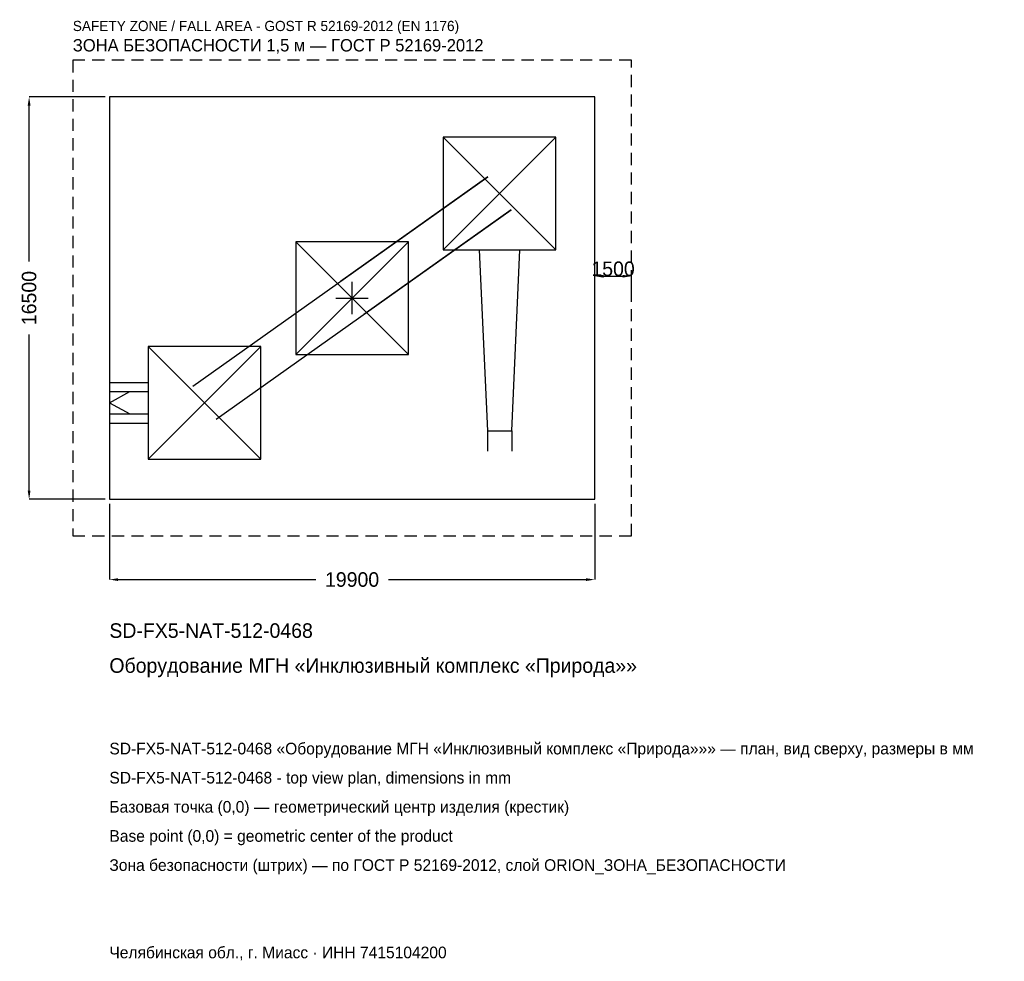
# Model space of a CAD drawing. Header units: metres. Extents: x -13627 to 26740, y -27187 to 11410.
import ezdxf

# ---------------------------------------------------------------- set-up
doc = ezdxf.new("R2010")
doc.units = ezdxf.units.M
doc.linetypes.add('DASHED', pattern=[800, 500, -300])
for name, color, linetype in [('ORION_ДАННЫЕ', 3, 'Continuous'), ('ORION_ЗОНА_БЕЗОПАСНОСТИ', 1, 'Continuous'), ('ORION_КОНТУР', 7, 'Continuous'), ('ORION_РАЗМЕРЫ', 8, 'Continuous')]:
    doc.layers.add(name, color=color, linetype=linetype)
doc.dimstyles.new('ORION', dxfattribs={"dimtxt": 597, "dimasz": 358.2, "dimexe": 1.25, "dimexo": 179.1, "dimtad": 1, "dimdec": 0, "dimcen": 2.5, "dimazin": 3, "dimtfac": 1, "dimtmove": 0, "dimatfit": 3, "dimarcsym": 0})

# ---------------------------------------------------------------- blocks, each defined once
blk = doc.blocks.new('_CLOSEDFILLED')
at = {"color": 0, "linetype": 'BYBLOCK'}
blk.add_solid([(-1, 0.16), (0, 0), (-1, -0.16)], dxfattribs=at)
blk = doc.blocks.new('*D1')
for p, q in [((-9950, -8429.1), (-9950, -11541)), ((9950, -8429.1), (9950, -11541)), ((-9591.8, -11541), (-1492.5, -11541)), ((1492.5, -11541), (9591.8, -11541))]:
    blk.add_line(p, q)
at = {"layer": 'Defpoints'}
for p in [(-9950, -8250), (9950, -8250), (-9950, -11541)]:
    blk.add_point(p, dxfattribs=at)
at = {"layer": 'ORION_РАЗМЕРЫ', "xscale": 358.2, "yscale": 358.2, "rotation": 180}
blk.add_blockref('_CLOSEDFILLED', (-9950, -11541), dxfattribs=at)
at = {"layer": 'ORION_РАЗМЕРЫ', "xscale": 358.2, "yscale": 358.2}
blk.add_blockref('_CLOSEDFILLED', (9950, -11541), dxfattribs=at)
at = {"layer": 'ORION_РАЗМЕРЫ', "insert": (0, -11541), "char_height": 597, "attachment_point": 5}
blk.add_mtext('19900', dxfattribs=at)
blk = doc.blocks.new('*D2')
for p, q in [((-10129.1, 8250), (-13241, 8250)), ((-13241, 1492.5), (-13241, 7891.8)), ((-13241, -7891.8), (-13241, -1492.5)), ((-10129.1, -8250), (-13241, -8250))]:
    blk.add_line(p, q)
at = {"layer": 'Defpoints'}
for p in [(-9950, 8250), (-13241, -8250), (-9950, -8250)]:
    blk.add_point(p, dxfattribs=at)
at = {"layer": 'ORION_РАЗМЕРЫ', "xscale": 358.2, "yscale": 358.2}
for p, rotation in [((-13241, 8250), 90), ((-13241, -8250), 270)]:
    blk.add_blockref('_CLOSEDFILLED', p, dxfattribs=dict(at, rotation=rotation))
at = {"layer": 'ORION_РАЗМЕРЫ', "insert": (-13241, 0), "char_height": 597, "attachment_point": 5, "rotation": 90}
blk.add_mtext('16500', dxfattribs=at)
blk = doc.blocks.new('ОРИОН SD-FX5-NAT-512-0468 Оборудование МГН Инклюзивный комплекс Природа')
at = {"layer": 'ORION_ЗОНА_БЕЗОПАСНОСТИ', "linetype": 'DASHED'}
blk.add_lwpolyline([(-11450, -9750), (11450, -9750), (11450, 9750), (-11450, 9750)], close=True, dxfattribs=at)
at = {"layer": 'ORION_КОНТУР'}
for p, q in [((3738, 1980), (8358, 6600)), ((3738, 6600), (8358, 1980)), ((-6529.1, -3611.7), (5566.9, 4968.3)), ((5566.9, 4968.3), (-481.1, 678.3)), ((-5566.9, -4968.3), (6529.1, 3611.7)), ((6529.1, 3611.7), (481.1, -678.3)), ((-2310, -2310), (2310, 2310)), ((-2310, 2310), (2310, -2310)), ((-8358, -6600), (-3738, -1980)), ((-8358, -1980), (-3738, -6600)), ((-9950, -3458.4), (-8358, -3458.4)), ((-9950, -3832.6), (-8358, -3832.6)), ((-9950, -4290), (-9118.4, -3832.6)), ((-9950, -4290), (-9118.4, -4747.4)), ((-9950, -4747.4), (-8358, -4747.4)), ((-9950, -5121.6), (-8358, -5121.6)), ((5549, -5445), (5549, -6276.6)), ((6547, -5445), (6547, -6276.6))]:
    blk.add_line(p, q, dxfattribs=at)
for points in [[(-9950, -8250), (9950, -8250), (9950, 8250), (-9950, 8250)], [(3738, 1980), (8358, 1980), (8358, 6600), (3738, 6600)], [(-2310, -2310), (2310, -2310), (2310, 2310), (-2310, 2310)], [(-8358, -6600), (-3738, -6600), (-3738, -1980), (-8358, -1980)]]:
    blk.add_lwpolyline(points, close=True, dxfattribs=at)
blk.add_lwpolyline([(5216.4, 1980), (5549, -5445), (6547, -5445), (6879.6, 1980)], dxfattribs=at)
at = {"layer": 'ORION_РАЗМЕРЫ'}
for p, q in [((0, -660), (0, 660)), ((-660, 0), (660, 0))]:
    blk.add_line(p, q, dxfattribs=at)
at = {"layer": 'ORION_ДАННЫЕ'}
for tag, p in [('АРТИКУЛ', (-9950, -13929)), ('НАИМЕНОВАНИЕ', (-9950, -15361.8))]:
    blk.add_attdef(tag, p, '', height=597, dxfattribs=at)
at = {"layer": 'ORION_ДАННЫЕ', "flags": 1}
for tag, p in [('ПРОИЗВОДИТЕЛЬ', (-9950, -16794.6)), ('ТЕЛЕФОН', (-9950, -18227.4)), ('САЙТ', (-9950, -21093)), ('АДРЕС', (-9950, -22525.8)), ('РЕКВИЗИТЫ', (-9950, -23958.6)), ('ГАБАРИТЫ', (-9950, -25391.4)), ('ЗОНА_БЕЗОПАСНОСТИ', (-9950, -26824.2))]:
    blk.add_attdef(tag, p, '', height=597, dxfattribs=at)
at = {"layer": 'ORION_ЗОНА_БЕЗОПАСНОСТИ', "color": 1}
for s, height, p in [('SAFETY ZONE / FALL AREA - GOST R 52169-2012 (EN 1176)', 417.9, (-11450, 10944)), ('ЗОНА БЕЗОПАСНОСТИ 1,5 м — ГОСТ Р 52169-2012', 507.45, (-11450, 10108.2))]:
    blk.add_text(s, height=height, dxfattribs=at).set_placement(p)
at = {"layer": 'ORION_РАЗМЕРЫ'}
dim = blk.add_linear_dim(base=(-13241, -8250), p1=(-9950, -8250), p2=(-9950, 8250), angle=90, dimstyle='ORION', dxfattribs=at)
dim.commit()
dim.dimension.update_dxf_attribs({"geometry": '*D2', "text_midpoint": (-13241, 0)})
blk.add_linear_dim(base=(9950, 895.5), p1=(9950, 0), p2=(11450, 0), dimstyle='ORION', dxfattribs=at).render()
dim = blk.add_linear_dim(base=(-9950, -11541), p1=(-9950, -8250), p2=(9950, -8250), dimstyle='ORION', dxfattribs=at)
dim.commit()
dim.dimension.update_dxf_attribs({"geometry": '*D1', "text_midpoint": (0, -11541)})

msp = doc.modelspace()

# ---------------------------------------------------------------- block references
msp.add_blockref('ОРИОН SD-FX5-NAT-512-0468 Оборудование МГН Инклюзивный комплекс Природа', (0, 0)).add_auto_attribs({'АРТИКУЛ': 'SD-FX5-NAT-512-0468', 'НАИМЕНОВАНИЕ': 'Оборудование МГН «Инклюзивный комплекс «Природа»»'})

# ---------------------------------------------------------------- texts
at = {"layer": 'ORION_ДАННЫЕ', "color": 3}
for s, p in [('SD-FX5-NAT-512-0468 «Оборудование МГН «Инклюзивный комплекс «Природа»»» — план, вид сверху, размеры в мм', (-9950, -18705)), ('SD-FX5-NAT-512-0468 - top view plan, dimensions in mm', (-9950, -19899)), ('Челябинская обл., г. Миасс · ИНН 7415104200', (-9950, -27063))]:
    msp.add_text(s, height=477.6, dxfattribs=at).set_placement(p)
at = {"layer": 'ORION_ДАННЫЕ', "color": 7}
for s, p in [('Базовая точка (0,0) — геометрический центр изделия (крестик)', (-9950, -21093)), ('Base point (0,0) = geometric center of the product', (-9950, -22287))]:
    msp.add_text(s, height=477.6, dxfattribs=at).set_placement(p)
at = {"layer": 'ORION_ДАННЫЕ', "color": 1}
msp.add_text('Зона безопасности (штрих) — по ГОСТ Р 52169-2012, слой ORION_ЗОНА_БЕЗОПАСНОСТИ', height=477.6, dxfattribs=at).set_placement((-9950, -23481))

doc.saveas('drawing.dxf')
